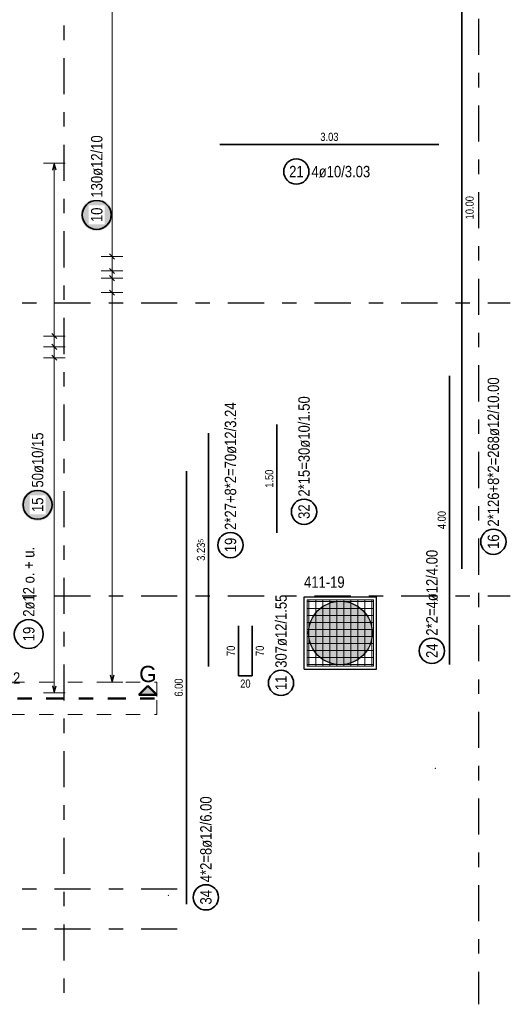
# Model space of a CAD drawing. Header units: millimetres. Extents: x -1.9 to 32.6, y 0 to 21.
# Tile 55 of 59: x 21.9 to 25.3, y 10.3 to 17.1. Entities that reach past the tile are written whole.
import ezdxf

# ---------------------------------------------------------------- set-up
doc = ezdxf.new("R2010")
doc.units = ezdxf.units.MM
for name, pattern in [('DASHDOT', [1, 0.5, -0.25, 0, -0.25]), ('DASHDOTX2', [2, 1, -0.5, 0, -0.5]), ('HIDDEN', [0.375, 0.25, -0.125])]:
    doc.linetypes.add(name, pattern=pattern)
doc.layers.add('Achsen', color=7, linetype='Continuous', lineweight=20)
doc.layers.add('nplo Bewehrung', color=7, linetype='Continuous', lineweight=20)
doc.styles.add('Arial', font='arial.ttf')
doc.styles.add('Arial Narrow', font='ARIALN.TTF')

msp = doc.modelspace()

# ---------------------------------------------------------------- hatches: boundary and pattern name
at = {"lineweight": 13, "true_color": 0xd7ffd7}
msp.add_hatch(color=254, dxfattribs=at).paths.add_polyline_path([(24.330138, 12.887533), (24.330118, 12.890499), (24.330058, 12.893465), (24.329958, 12.89643), (24.329819, 12.899393), (24.329639, 12.902353), (24.329419, 12.905312), (24.329159, 12.908266), (24.32886, 12.911218), (24.328521, 12.914164), (24.328142, 12.917106), (24.327723, 12.920043), (24.327265, 12.922974), (24.326767, 12.925898), (24.32623, 12.928815), (24.325654, 12.931725), (24.325039, 12.934627), (24.324384, 12.93752), (24.323691, 12.940404), (24.322959, 12.943279), (24.322188, 12.946143), (24.321378, 12.948997), (24.32053, 12.951839), (24.319644, 12.95467), (24.31872, 12.957489), (24.317758, 12.960294), (24.316758, 12.963087), (24.31572, 12.965866), (24.314646, 12.968631), (24.313534, 12.971381), (24.312385, 12.974116), (24.311199, 12.976834), (24.309976, 12.979537), (24.308718, 12.982223), (24.307423, 12.984892), (24.306092, 12.987543), (24.304726, 12.990176), (24.303325, 12.99279), (24.301888, 12.995385), (24.300416, 12.997961), (24.29891, 13.000516), (24.29737, 13.003051), (24.295795, 13.005565), (24.294187, 13.008058), (24.292545, 13.010528), (24.29087, 13.012976), (24.289162, 13.015402), (24.287422, 13.017804), (24.28565, 13.020182), (24.283845, 13.022537), (24.282009, 13.024866), (24.280142, 13.027171), (24.278244, 13.029451), (24.276315, 13.031704), (24.274356, 13.033932), (24.272367, 13.036133), (24.270349, 13.038306), (24.268302, 13.040453), (24.266225, 13.042571), (24.264121, 13.044662), (24.261988, 13.046724), (24.259828, 13.048756), (24.257641, 13.05076), (24.255427, 13.052734), (24.253186, 13.054678), (24.250919, 13.056591), (24.248627, 13.058474), (24.24631, 13.060326), (24.243968, 13.062146), (24.241601, 13.063935), (24.239211, 13.065691), (24.236797, 13.067415), (24.23436, 13.069106), (24.231901, 13.070765), (24.229419, 13.07239), (24.226916, 13.073981), (24.224392, 13.075539), (24.221847, 13.077062), (24.219281, 13.078551), (24.216696, 13.080005), (24.214091, 13.081425), (24.211467, 13.082808), (24.208825, 13.084157), (24.206165, 13.08547), (24.203488, 13.086746), (24.200793, 13.087987), (24.198082, 13.089191), (24.195355, 13.090358), (24.192613, 13.091489), (24.189856, 13.092582), (24.187084, 13.093638), (24.184298, 13.094657), (24.181498, 13.095638), (24.178686, 13.096581), (24.175861, 13.097487), (24.173025, 13.098354), (24.170176, 13.099182), (24.167317, 13.099973), (24.164448, 13.100724), (24.161568, 13.101437), (24.15868, 13.102111), (24.155782, 13.102746), (24.152876, 13.103342), (24.149963, 13.103899), (24.147042, 13.104416), (24.144114, 13.104894), (24.141181, 13.105332), (24.138241, 13.105731), (24.135297, 13.10609), (24.132348, 13.106409), (24.129395, 13.106689), (24.126438, 13.106928), (24.123479, 13.107128), (24.120517, 13.107288), (24.117553, 13.107408), (24.114588, 13.107488), (24.111622, 13.107528), (24.108655, 13.107528), (24.105689, 13.107488), (24.102724, 13.107408), (24.09976, 13.107288), (24.096798, 13.107128), (24.093839, 13.106928), (24.090882, 13.106689), (24.087929, 13.106409), (24.08498, 13.10609), (24.082035, 13.105731), (24.079096, 13.105332), (24.076162, 13.104894), (24.073235, 13.104416), (24.070314, 13.103899), (24.0674, 13.103342), (24.064495, 13.102746), (24.061597, 13.102111), (24.058708, 13.101437), (24.055829, 13.100724), (24.052959, 13.099973), (24.0501, 13.099182), (24.047252, 13.098354), (24.044415, 13.097487), (24.041591, 13.096581), (24.038778, 13.095638), (24.035979, 13.094657), (24.033193, 13.093638), (24.030421, 13.092582), (24.027664, 13.091489), (24.024921, 13.090358), (24.022195, 13.089191), (24.019484, 13.087987), (24.016789, 13.086746), (24.014112, 13.08547), (24.011452, 13.084157), (24.00881, 13.082808), (24.006186, 13.081425), (24.003581, 13.080005), (24.000996, 13.078551), (23.99843, 13.077062), (23.995885, 13.075539), (23.993361, 13.073981), (23.990857, 13.07239), (23.988376, 13.070765), (23.985916, 13.069106), (23.98348, 13.067415), (23.981066, 13.065691), (23.978675, 13.063935), (23.976309, 13.062146), (23.973967, 13.060326), (23.97165, 13.058474), (23.969357, 13.056591), (23.967091, 13.054678), (23.96485, 13.052734), (23.962636, 13.05076), (23.960449, 13.048756), (23.958289, 13.046724), (23.956156, 13.044662), (23.954051, 13.042571), (23.951975, 13.040453), (23.949928, 13.038306), (23.94791, 13.036133), (23.945921, 13.033932), (23.943962, 13.031704), (23.942033, 13.029451), (23.940135, 13.027171), (23.938268, 13.024866), (23.936432, 13.022537), (23.934627, 13.020182), (23.932855, 13.017804), (23.931114, 13.015402), (23.929407, 13.012976), (23.927732, 13.010528), (23.92609, 13.008058), (23.924482, 13.005565), (23.922907, 13.003051), (23.921367, 13.000516), (23.91986, 12.997961), (23.918389, 12.995385), (23.916952, 12.99279), (23.915551, 12.990176), (23.914184, 12.987543), (23.912854, 12.984892), (23.911559, 12.982223), (23.9103, 12.979537), (23.909078, 12.976834), (23.907892, 12.974116), (23.906743, 12.971381), (23.905631, 12.968631), (23.904556, 12.965866), (23.903519, 12.963087), (23.902519, 12.960294), (23.901557, 12.957489), (23.900633, 12.95467), (23.899747, 12.951839), (23.898899, 12.948997), (23.898089, 12.946143), (23.897318, 12.943279), (23.896586, 12.940404), (23.895892, 12.93752), (23.895238, 12.934627), (23.894623, 12.931725), (23.894046, 12.928815), (23.893509, 12.925898), (23.893012, 12.922974), (23.892554, 12.920043), (23.892135, 12.917106), (23.891756, 12.914164), (23.891417, 12.911218), (23.891118, 12.908266), (23.890858, 12.905312), (23.890638, 12.902353), (23.890458, 12.899393), (23.890318, 12.89643), (23.890218, 12.893465), (23.890158, 12.890499), (23.890138, 12.887533), (23.890158, 12.884567), (23.890218, 12.881601), (23.890318, 12.878637), (23.890458, 12.875674), (23.890638, 12.872713), (23.890858, 12.869755), (23.891118, 12.8668), (23.891417, 12.863849), (23.891756, 12.860902), (23.892135, 12.85796), (23.892554, 12.855023), (23.893012, 12.852092), (23.893509, 12.849168), (23.894046, 12.846251), (23.894623, 12.843341), (23.895238, 12.840439), (23.895892, 12.837546), (23.896586, 12.834662), (23.897318, 12.831788), (23.898089, 12.828923), (23.898899, 12.82607), (23.899747, 12.823227), (23.900633, 12.820396), (23.901557, 12.817578), (23.902519, 12.814772), (23.903519, 12.811979), (23.904556, 12.8092), (23.905631, 12.806435), (23.906743, 12.803685), (23.907892, 12.800951), (23.909078, 12.798232), (23.9103, 12.795529), (23.911559, 12.792843), (23.912854, 12.790174), (23.914184, 12.787523), (23.915551, 12.78489), (23.916952, 12.782276), (23.918389, 12.779681), (23.91986, 12.777105), (23.921367, 12.77455), (23.922907, 12.772015), (23.924482, 12.769501), (23.92609, 12.767009), (23.927732, 12.764538), (23.929407, 12.76209), (23.931114, 12.759664), (23.932855, 12.757262), (23.934627, 12.754884), (23.936432, 12.75253), (23.938268, 12.7502), (23.940135, 12.747895), (23.942033, 12.745616), (23.943962, 12.743362), (23.945921, 12.741134), (23.94791, 12.738934), (23.949928, 12.73676), (23.951975, 12.734613), (23.954051, 12.732495), (23.956156, 12.730404), (23.958289, 12.728343), (23.960449, 12.72631), (23.962636, 12.724306), (23.96485, 12.722332), (23.967091, 12.720388), (23.969357, 12.718475), (23.97165, 12.716592), (23.973967, 12.71474), (23.976309, 12.71292), (23.978675, 12.711132), (23.981066, 12.709375), (23.98348, 12.707651), (23.985916, 12.70596), (23.988376, 12.704301), (23.990857, 12.702676), (23.993361, 12.701085), (23.995885, 12.699527), (23.99843, 12.698004), (24.000996, 12.696515), (24.003581, 12.695061), (24.006186, 12.693642), (24.00881, 12.692258), (24.011452, 12.690909), (24.014112, 12.689597), (24.016789, 12.68832), (24.019484, 12.687079), (24.022195, 12.685875), (24.024921, 12.684708), (24.027664, 12.683577), (24.030421, 12.682484), (24.033193, 12.681428), (24.035979, 12.680409), (24.038778, 12.679428), (24.041591, 12.678485), (24.044415, 12.67758), (24.047252, 12.676713), (24.0501, 12.675884), (24.052959, 12.675094), (24.055829, 12.674342), (24.058708, 12.673629), (24.061597, 12.672955), (24.064495, 12.67232), (24.0674, 12.671724), (24.070314, 12.671168), (24.073235, 12.67065), (24.076162, 12.670173), (24.079096, 12.669734), (24.082035, 12.669335), (24.08498, 12.668976), (24.087929, 12.668657), (24.090882, 12.668377), (24.093839, 12.668138), (24.096798, 12.667938), (24.09976, 12.667778), (24.102724, 12.667658), (24.105689, 12.667578), (24.108655, 12.667538), (24.111622, 12.667538), (24.114588, 12.667578), (24.117553, 12.667658), (24.120517, 12.667778), (24.123479, 12.667938), (24.126438, 12.668138), (24.129395, 12.668377), (24.132348, 12.668657), (24.135297, 12.668976), (24.138241, 12.669335), (24.141181, 12.669734), (24.144114, 12.670173), (24.147042, 12.67065), (24.149963, 12.671168), (24.152876, 12.671724), (24.155782, 12.67232), (24.15868, 12.672955), (24.161568, 12.673629), (24.164448, 12.674342), (24.167317, 12.675094), (24.170176, 12.675884), (24.173025, 12.676713), (24.175861, 12.67758), (24.178686, 12.678485), (24.181498, 12.679428), (24.184298, 12.680409), (24.187084, 12.681428), (24.189856, 12.682484), (24.192613, 12.683577), (24.195355, 12.684708), (24.198082, 12.685875), (24.200793, 12.687079), (24.203488, 12.68832), (24.206165, 12.689597), (24.208825, 12.690909), (24.211467, 12.692258), (24.214091, 12.693642), (24.216696, 12.695061), (24.219281, 12.696515), (24.221847, 12.698004), (24.224392, 12.699527), (24.226916, 12.701085), (24.229419, 12.702676), (24.231901, 12.704301), (24.23436, 12.70596), (24.236797, 12.707651), (24.239211, 12.709375), (24.241601, 12.711132), (24.243968, 12.71292), (24.24631, 12.71474), (24.248627, 12.716592), (24.250919, 12.718475), (24.253186, 12.720388), (24.255427, 12.722332), (24.257641, 12.724306), (24.259828, 12.72631), (24.261988, 12.728343), (24.264121, 12.730404), (24.266225, 12.732495), (24.268302, 12.734613), (24.270349, 12.73676), (24.272367, 12.738934), (24.274356, 12.741134), (24.276315, 12.743362), (24.278244, 12.745616), (24.280142, 12.747895), (24.282009, 12.7502), (24.283845, 12.75253), (24.28565, 12.754884), (24.287422, 12.757262), (24.289162, 12.759664), (24.29087, 12.76209), (24.292545, 12.764538), (24.294187, 12.767009), (24.295795, 12.769501), (24.29737, 12.772015), (24.29891, 12.77455), (24.300416, 12.777105), (24.301888, 12.779681), (24.303325, 12.782276), (24.304726, 12.78489), (24.306092, 12.787523), (24.307423, 12.790174), (24.308718, 12.792843), (24.309976, 12.795529), (24.311199, 12.798232), (24.312385, 12.800951), (24.313534, 12.803685), (24.314646, 12.806435), (24.31572, 12.8092), (24.316758, 12.811979), (24.317758, 12.814772), (24.31872, 12.817578), (24.319644, 12.820396), (24.32053, 12.823227), (24.321378, 12.82607), (24.322188, 12.828923), (24.322959, 12.831788), (24.323691, 12.834662), (24.324384, 12.837546), (24.325039, 12.840439), (24.325654, 12.843341), (24.32623, 12.846251), (24.326767, 12.849168), (24.327265, 12.852092), (24.327723, 12.855023), (24.328142, 12.85796), (24.328521, 12.860902), (24.32886, 12.863849), (24.329159, 12.8668), (24.329419, 12.869755), (24.329639, 12.872713), (24.329819, 12.875674), (24.329958, 12.878637), (24.330058, 12.881601), (24.330118, 12.884567)])
at = {"lineweight": 25, "true_color": 0x0000ff}
msp.add_hatch(color=5, dxfattribs=at).paths.add_polyline_path([(22.777117, 12.52228), (22.714617, 12.45978), (22.839617, 12.45978)])
at = {"layer": 'Achsen', "lineweight": 25, "true_color": 0xffffff}
for points in [[(22.533621, 15.78323), (22.533554, 15.787069), (22.533353, 15.790903), (22.533018, 15.794728), (22.53255, 15.798539), (22.53195, 15.802331), (22.531217, 15.8061), (22.530353, 15.809841), (22.52936, 15.81355), (22.528237, 15.817222), (22.526987, 15.820852), (22.525611, 15.824436), (22.524111, 15.827971), (22.522488, 15.831451), (22.520745, 15.834872), (22.518884, 15.83823), (22.516906, 15.841521), (22.514815, 15.844741), (22.512613, 15.847886), (22.510302, 15.850952), (22.507886, 15.853936), (22.505367, 15.856834), (22.502748, 15.859642), (22.500033, 15.862357), (22.497225, 15.864976), (22.494327, 15.867495), (22.491344, 15.869911), (22.488277, 15.872222), (22.485132, 15.874424), (22.481912, 15.876515), (22.478621, 15.878492), (22.475263, 15.880354), (22.471842, 15.882097), (22.468362, 15.88372), (22.464828, 15.88522), (22.461243, 15.886596), (22.457613, 15.887846), (22.453941, 15.888968), (22.450232, 15.889962), (22.446491, 15.890826), (22.442722, 15.891559), (22.43893, 15.892159), (22.435119, 15.892627), (22.431294, 15.892962), (22.42746, 15.893163), (22.423621, 15.89323), (22.419782, 15.893163), (22.415948, 15.892962), (22.412123, 15.892627), (22.408312, 15.892159), (22.404519, 15.891559), (22.400751, 15.890826), (22.397009, 15.889962), (22.393301, 15.888968), (22.389629, 15.887846), (22.385999, 15.886596), (22.382414, 15.88522), (22.37888, 15.88372), (22.3754, 15.882097), (22.371979, 15.880354), (22.368621, 15.878492), (22.36533, 15.876515), (22.36211, 15.874424), (22.358964, 15.872222), (22.355898, 15.869911), (22.352914, 15.867495), (22.350016, 15.864976), (22.347208, 15.862357), (22.344493, 15.859642), (22.341875, 15.856834), (22.339356, 15.853936), (22.33694, 15.850952), (22.334629, 15.847886), (22.332427, 15.844741), (22.330336, 15.841521), (22.328358, 15.83823), (22.326497, 15.834872), (22.324753, 15.831451), (22.323131, 15.827971), (22.321631, 15.824436), (22.320255, 15.820852), (22.319005, 15.817222), (22.317882, 15.81355), (22.316888, 15.809841), (22.316025, 15.8061), (22.315292, 15.802331), (22.314691, 15.798539), (22.314223, 15.794728), (22.313889, 15.790903), (22.313688, 15.787069), (22.313621, 15.78323), (22.313688, 15.779391), (22.313889, 15.775556), (22.314223, 15.771732), (22.314691, 15.767921), (22.315292, 15.764128), (22.316025, 15.760359), (22.316888, 15.756618), (22.317882, 15.75291), (22.319005, 15.749238), (22.320255, 15.745607), (22.321631, 15.742023), (22.323131, 15.738489), (22.324753, 15.735009), (22.326497, 15.731588), (22.328358, 15.72823), (22.330336, 15.724939), (22.332427, 15.721718), (22.334629, 15.718573), (22.33694, 15.715507), (22.339356, 15.712523), (22.341875, 15.709625), (22.344493, 15.706817), (22.347208, 15.704102), (22.350016, 15.701484), (22.352914, 15.698965), (22.355898, 15.696549), (22.358964, 15.694238), (22.36211, 15.692036), (22.36533, 15.689944), (22.368621, 15.687967), (22.371979, 15.686105), (22.3754, 15.684362), (22.37888, 15.68274), (22.382414, 15.681239), (22.385999, 15.679863), (22.389629, 15.678613), (22.393301, 15.677491), (22.397009, 15.676497), (22.400751, 15.675633), (22.404519, 15.674901), (22.408312, 15.6743), (22.412123, 15.673832), (22.415948, 15.673498), (22.419782, 15.673297), (22.423621, 15.67323), (22.42746, 15.673297), (22.431294, 15.673498), (22.435119, 15.673832), (22.43893, 15.6743), (22.442722, 15.674901), (22.446491, 15.675633), (22.450232, 15.676497), (22.453941, 15.677491), (22.457613, 15.678613), (22.461243, 15.679863), (22.464828, 15.681239), (22.468362, 15.68274), (22.471842, 15.684362), (22.475263, 15.686105), (22.478621, 15.687967), (22.481912, 15.689944), (22.485132, 15.692036), (22.488277, 15.694238), (22.491344, 15.696549), (22.494327, 15.698965), (22.497225, 15.701484), (22.500033, 15.704102), (22.502748, 15.706817), (22.505367, 15.709625), (22.507886, 15.712523), (22.510302, 15.715507), (22.512613, 15.718573), (22.514815, 15.721718), (22.516906, 15.724939), (22.518884, 15.72823), (22.520745, 15.731588), (22.522488, 15.735009), (22.524111, 15.738489), (22.525611, 15.742023), (22.526987, 15.745607), (22.528237, 15.749238), (22.52936, 15.75291), (22.530353, 15.756618), (22.531217, 15.760359), (22.53195, 15.764128), (22.53255, 15.767921), (22.533018, 15.771732), (22.533353, 15.775556)], [(22.124462, 13.775067), (22.124395, 13.778906), (22.124194, 13.78274), (22.123859, 13.786565), (22.123391, 13.790376), (22.12279, 13.794168), (22.122058, 13.797937), (22.121194, 13.801679), (22.1202, 13.805387), (22.119078, 13.809059), (22.117828, 13.812689), (22.116452, 13.816274), (22.114952, 13.819808), (22.113329, 13.823288), (22.111586, 13.826709), (22.109724, 13.830067), (22.107747, 13.833358), (22.105656, 13.836578), (22.103453, 13.839724), (22.101143, 13.84279), (22.098726, 13.845774), (22.096207, 13.848672), (22.093589, 13.85148), (22.090874, 13.854195), (22.088066, 13.856813), (22.085168, 13.859332), (22.082184, 13.861748), (22.079118, 13.864059), (22.075973, 13.866261), (22.072753, 13.868352), (22.069462, 13.87033), (22.066103, 13.872191), (22.062682, 13.873934), (22.059203, 13.875557), (22.055668, 13.877057), (22.052084, 13.878433), (22.048453, 13.879683), (22.044782, 13.880806), (22.041073, 13.8818), (22.037332, 13.882663), (22.033563, 13.883396), (22.029771, 13.883997), (22.02596, 13.884465), (22.022135, 13.884799), (22.0183, 13.885), (22.014462, 13.885067), (22.010623, 13.885), (22.006788, 13.884799), (22.002963, 13.884465), (21.999152, 13.883997), (21.99536, 13.883396), (21.991591, 13.882663), (21.98785, 13.8818), (21.984141, 13.880806), (21.98047, 13.879683), (21.976839, 13.878433), (21.973255, 13.877057), (21.96972, 13.875557), (21.966241, 13.873934), (21.96282, 13.872191), (21.959462, 13.87033), (21.95617, 13.868352), (21.95295, 13.866261), (21.949805, 13.864059), (21.946739, 13.861748), (21.943755, 13.859332), (21.940857, 13.856813), (21.938049, 13.854195), (21.935334, 13.85148), (21.932716, 13.848672), (21.930197, 13.845774), (21.92778, 13.84279), (21.92547, 13.839724), (21.923267, 13.836578), (21.921176, 13.833358), (21.919199, 13.830067), (21.917337, 13.826709), (21.915594, 13.823288), (21.913972, 13.819808), (21.912471, 13.816274), (21.911095, 13.812689), (21.909845, 13.809059), (21.908723, 13.805387), (21.907729, 13.801679), (21.906865, 13.797937), (21.906133, 13.794168), (21.905532, 13.790376), (21.905064, 13.786565), (21.904729, 13.78274), (21.904529, 13.778906), (21.904462, 13.775067), (21.904529, 13.771228), (21.904729, 13.767394), (21.905064, 13.763569), (21.905532, 13.759758), (21.906133, 13.755966), (21.906865, 13.752197), (21.907729, 13.748456), (21.908723, 13.744747), (21.909845, 13.741075), (21.911095, 13.737445), (21.912471, 13.73386), (21.913972, 13.730326), (21.915594, 13.726846), (21.917337, 13.723425), (21.919199, 13.720067), (21.921176, 13.716776), (21.923267, 13.713556), (21.92547, 13.710411), (21.92778, 13.707344), (21.930197, 13.70436), (21.932716, 13.701463), (21.935334, 13.698655), (21.938049, 13.69594), (21.940857, 13.693321), (21.943755, 13.690802), (21.946739, 13.688386), (21.949805, 13.686075), (21.95295, 13.683873), (21.95617, 13.681782), (21.959462, 13.679804), (21.96282, 13.677943), (21.966241, 13.6762), (21.96972, 13.674577), (21.973255, 13.673077), (21.976839, 13.671701), (21.98047, 13.670451), (21.984141, 13.669328), (21.98785, 13.668335), (21.991591, 13.667471), (21.99536, 13.666738), (21.999152, 13.666138), (22.002963, 13.66567), (22.006788, 13.665335), (22.010623, 13.665134), (22.014462, 13.665067), (22.0183, 13.665134), (22.022135, 13.665335), (22.02596, 13.66567), (22.029771, 13.666138), (22.033563, 13.666738), (22.037332, 13.667471), (22.041073, 13.668335), (22.044782, 13.669328), (22.048453, 13.670451), (22.052084, 13.671701), (22.055668, 13.673077), (22.059203, 13.674577), (22.062682, 13.6762), (22.066103, 13.677943), (22.069462, 13.679804), (22.072753, 13.681782), (22.075973, 13.683873), (22.079118, 13.686075), (22.082184, 13.688386), (22.085168, 13.690802), (22.088066, 13.693321), (22.090874, 13.69594), (22.093589, 13.698655), (22.096207, 13.701463), (22.098726, 13.70436), (22.101143, 13.707344), (22.103453, 13.710411), (22.105656, 13.713556), (22.107747, 13.716776), (22.109724, 13.720067), (22.111586, 13.723425), (22.113329, 13.726846), (22.114952, 13.730326), (22.116452, 13.73386), (22.117828, 13.737445), (22.119078, 13.741075), (22.1202, 13.744747), (22.121194, 13.748456), (22.122058, 13.752197), (22.12279, 13.755966), (22.123391, 13.759758), (22.123859, 13.763569), (22.124194, 13.767394)]]:
    msp.add_hatch(color=7, dxfattribs=at).paths.add_polyline_path(points)

# ---------------------------------------------------------------- linework, layer by layer
at = {"color": 2, "linetype": 'Continuous', "lineweight": 35, "ltscale": 2}
for p, q in [((24.951304, 13.331903), (24.951304, 18.331903)), ((23.275884, 16.270966), (24.790266, 16.270966)), ((24.8641, 12.668859), (24.8641, 14.668859)), ((23.670761, 13.580532), (23.670761, 14.330532)), ((23.197726, 12.65472), (23.197726, 14.271032)), ((23.40504, 12.937206), (23.40504, 12.590206)), ((23.49904, 12.590206), (23.49904, 12.937206)), ((23.40504, 12.590206), (23.49904, 12.590206))]:
    msp.add_line(p, q, dxfattribs=at)
at = {"color": 3, "linetype": 'Continuous', "lineweight": 25}
for p, q in [((23.859965, 12.637533), (23.859965, 13.137533)), ((23.859965, 13.137533), (24.359965, 13.137533)), ((24.359965, 12.637533), (24.359965, 13.137533)), ((23.859965, 12.637533), (24.359965, 12.637533))]:
    msp.add_line(p, q, dxfattribs=at)
at = {"color": 9, "linetype": 'HIDDEN', "lineweight": 0, "ltscale": 0.25}
for p, q in [((14.424525, 12.547357), (22.839617, 12.547357)), ((22.839617, 12.547357), (22.839617, 12.43478)), ((22.839617, 12.322203), (22.839617, 12.43478)), ((14.424525, 12.322203), (22.839617, 12.322203))]:
    msp.add_line(p, q, dxfattribs=at)
at = {"color": 4, "linetype": 'Continuous', "lineweight": 50}
for p, q in [((22.777117, 12.52228), (22.714617, 12.45978)), ((22.839617, 12.45978), (22.777117, 12.52228)), ((22.714617, 12.45978), (22.839617, 12.45978))]:
    msp.add_line(p, q, dxfattribs=at)
at = {"color": 4, "linetype": 'DASHDOT', "lineweight": 50, "ltscale": 0.25}
msp.add_line((14.424525, 12.43478), (22.839617, 12.43478), dxfattribs=at)
msp.add_line((14.424525, 12.43478), (22.839617, 12.43478), dxfattribs=at)
at = {"color": 2, "linetype": 'Continuous', "lineweight": 35, "ltscale": 2}
for centre in [(23.804962, 16.083466), (23.858261, 13.72742), (23.349098, 13.49662), (25.168633, 13.51965), (24.743212, 12.764294), (23.698918, 12.541601)]:
    msp.add_circle(centre, 0.0875, dxfattribs=at)
at = {"color": 9, "linetype": 'Continuous', "lineweight": 0}
for centre in [(24.766991, 11.950259), (22.919496, 11.070044)]:
    msp.add_circle(centre, 0.000555, dxfattribs=at)
at = {"layer": 'Achsen', "color": 3, "linetype": 'DASHDOTX2', "lineweight": 25, "ltscale": 0.25}
for p, q in [((22.194965, 19.869562), (22.194965, 10.31573)), ((25.064965, 19.541496), (25.064965, 10.31573)), ((14.331419, 15.175042), (25.285818, 15.175042)), ((14.331419, 13.145042), (25.285818, 13.145042)), ((14.331419, 11.115042), (22.983912, 11.115042)), ((14.331419, 10.837542), (22.983912, 10.837542))]:
    msp.add_line(p, q, dxfattribs=at)
at = {"layer": 'Achsen', "color": 5, "linetype": 'Continuous', "lineweight": 18, "ltscale": 2}
for p, q in [((22.529833, 12.548045), (22.529833, 18.992044)), ((22.204833, 16.142539), (22.054833, 16.142539)), ((22.129833, 12.472544), (22.129833, 16.142539)), ((22.454833, 15.4953), (22.604833, 15.4953)), ((22.454833, 15.395393), (22.604833, 15.395393)), ((22.454833, 15.34544), (22.604833, 15.34544)), ((22.454833, 15.245533), (22.604833, 15.245533)), ((22.054833, 14.944173), (22.204833, 14.944173)), ((22.054833, 14.869275), (22.204833, 14.869275)), ((22.054833, 14.794377), (22.204833, 14.794377)), ((22.454833, 12.548045), (22.604833, 12.548045)), ((22.054833, 12.472544), (22.204833, 12.472544))]:
    msp.add_line(p, q, dxfattribs=at)
at = {"layer": 'Achsen', "color": 3, "linetype": 'Continuous', "lineweight": 25, "ltscale": 2}
for p, q in [((22.129833, 16.142539), (22.116436, 16.092539)), ((22.143231, 16.092539), (22.129833, 16.142539)), ((22.512156, 15.512978), (22.547511, 15.477623)), ((22.512156, 15.413071), (22.547511, 15.377716)), ((22.512156, 15.363118), (22.547511, 15.327762)), ((22.512156, 15.263211), (22.547511, 15.227855)), ((22.112156, 14.961851), (22.147511, 14.926495)), ((22.112156, 14.886953), (22.147511, 14.851598)), ((22.112156, 14.812055), (22.147511, 14.7767)), ((22.516436, 12.598045), (22.529833, 12.548045)), ((22.529833, 12.548045), (22.543231, 12.598045)), ((22.116436, 12.522544), (22.129833, 12.472544)), ((22.129833, 12.472544), (22.143231, 12.522544))]:
    msp.add_line(p, q, dxfattribs=at)
at = {"layer": 'Achsen', "color": 2, "linetype": 'Continuous', "lineweight": 35, "ltscale": 2}
msp.add_line((23.043906, 11.008741), (23.043906, 14.008741), dxfattribs=at)
for centre, radius in [((22.423621, 15.78323), 0.1), ((22.014462, 13.775067), 0.1), ((21.953036, 12.879868), 0.1), ((23.179083, 11.056451), 0.0875)]:
    msp.add_circle(centre, radius, dxfattribs=at)
at = {"layer": 'nplo Bewehrung', "color": 9, "linetype": 'Continuous', "lineweight": 0, "ltscale": 2}
for p, q in [((24.339965, 13.117533), (23.879965, 13.117533)), ((23.879965, 13.117533), (23.879965, 12.657533)), ((23.882465, 13.105033), (24.337465, 13.105033)), ((23.892465, 12.660033), (23.892465, 13.115033)), ((23.940798, 12.660033), (23.940798, 13.115033)), ((23.989132, 12.660033), (23.989132, 13.115033)), ((24.037465, 12.660033), (24.037465, 13.115033)), ((24.085798, 12.660033), (24.085798, 13.115033)), ((24.134132, 12.660033), (24.134132, 13.115033)), ((24.182465, 12.660033), (24.182465, 13.115033)), ((24.230798, 12.660033), (24.230798, 13.115033)), ((24.279132, 12.660033), (24.279132, 13.115033)), ((24.327465, 12.660033), (24.327465, 13.115033)), ((24.339965, 12.657533), (24.339965, 13.117533)), ((23.882465, 13.0567), (24.337465, 13.0567)), ((23.882465, 13.008366), (24.337465, 13.008366)), ((23.882465, 12.960033), (24.337465, 12.960033)), ((23.882465, 12.9117), (24.337465, 12.9117)), ((23.882465, 12.863366), (24.337465, 12.863366)), ((23.882465, 12.815033), (24.337465, 12.815033)), ((23.882465, 12.7667), (24.337465, 12.7667)), ((23.879965, 12.720033), (23.879965, 12.657533)), ((23.882465, 12.718366), (24.337465, 12.718366)), ((23.879965, 12.657533), (24.339965, 12.657533)), ((23.879965, 12.657533), (23.942465, 12.657533)), ((23.882465, 12.670033), (24.337465, 12.670033))]:
    msp.add_line(p, q, dxfattribs=at)
at = {"layer": 'nplo Bewehrung', "color": 3, "linetype": 'Continuous', "lineweight": 25}
msp.add_circle((24.110138, 12.887533), 0.22, dxfattribs=at)

# ---------------------------------------------------------------- texts
at = {"color": 2, "lineweight": 35, "style": 'Arial Narrow'}
for s, p in [('411-19', (23.858328, 13.200919)), ('411-12', (21.613624, 12.536403))]:
    msp.add_text(s, height=0.07875, dxfattribs=at).set_placement(p)
at = {"color": 4, "lineweight": 50, "style": 'Arial'}
msp.add_text('G', height=0.1125, dxfattribs=at).set_placement((22.71693, 12.54728))
at = {"color": 3, "lineweight": 25, "char_height": 0.05625, "attachment_point": 1, "line_spacing_factor": 0.9, "style": 'Arial Narrow'}
for s, insert in [('3.03', (23.9712, 16.352216)), ('20', (23.416602, 12.565206))]:
    msp.add_mtext(s, dxfattribs=dict(at, insert=insert))
at = {"color": 2, "lineweight": 35, "char_height": 0.07875, "attachment_point": 1, "line_spacing_factor": 0.9, "style": 'Arial Narrow'}
for s, insert in [('21', (23.75535, 16.122841)), ('4ø10/3.03', (23.909962, 16.122841))]:
    msp.add_mtext(s, dxfattribs=dict(at, insert=insert))
at = {"color": 3, "lineweight": 25, "char_height": 0.05625, "attachment_point": 1, "rotation": 90, "line_spacing_factor": 0.9, "style": 'Arial Narrow'}
for s, insert in [('10.00', (24.976304, 15.75231)), ('1.50', (23.589511, 13.893657)), ('4.00', (24.78285, 13.606984)), ('3.23{\\A1;\\H.6x;\\S5;}', (23.116476, 13.387712)), ('70', (23.32379, 12.728269)), ('70', (23.52404, 12.728269))]:
    msp.add_mtext(s, dxfattribs=dict(at, insert=insert))
at = {"color": 2, "lineweight": 35, "char_height": 0.07875, "attachment_point": 1, "rotation": 90, "line_spacing_factor": 0.9, "style": 'Arial Narrow'}
for s, insert in [('2*126+8*2=268ø12/10.00', (25.129258, 13.62465)), ('2*27+8*2=70ø12/3.24', (23.309723, 13.60162)), ('2*15=30ø10/1.50', (23.818886, 13.83242)), ('32', (23.818886, 13.677807)), ('2*2=4ø12/4.00', (24.703837, 12.869294)), ('16', (25.129258, 13.470037)), ('19', (23.309723, 13.447008)), ('307ø12/1.55', (23.659543, 12.646601)), ('24', (24.703837, 12.714681)), ('11', (23.659543, 12.491989))]:
    msp.add_mtext(s, dxfattribs=dict(at, insert=insert))
at = {"layer": 'Achsen', "color": 2, "lineweight": 35, "char_height": 0.07875, "attachment_point": 1, "rotation": 90, "line_spacing_factor": 0.9, "style": 'Arial Narrow'}
for s, insert in [('2ø12 o. + u.', (21.913661, 13.000215)), ('19', (21.913661, 12.830255)), ('4*2=8ø12/6.00', (23.139708, 11.161451)), ('34', (23.139708, 11.006838))]:
    msp.add_mtext(s, dxfattribs=dict(at, insert=insert))
at = {"layer": 'Achsen', "color": 3, "lineweight": 25, "insert": (22.962656, 12.446866), "char_height": 0.05625, "attachment_point": 1, "rotation": 90, "line_spacing_factor": 0.9, "style": 'Arial Narrow'}
msp.add_mtext('6.00', dxfattribs=at)

# ---------------------------------------------------------------- next in the draw order: texts
at = {"layer": 'Achsen', "color": 2, "lineweight": 35, "char_height": 0.07875, "attachment_point": 1, "rotation": 90, "line_spacing_factor": 0.9, "style": 'Arial Narrow', "bg_fill": 3, "box_fill_scale": 1.2, "bg_fill_color": 256, "bg_fill_true_color": 13158600, "bg_fill_transparency": 0}
for s, insert in [('130ø12/10', (22.384246, 15.90323)), ('10', (22.384246, 15.733617)), ('50ø10/15', (21.975087, 13.895067)), ('15', (21.975087, 13.725455))]:
    msp.add_mtext(s, dxfattribs=dict(at, insert=insert))

doc.saveas('drawing.dxf')
